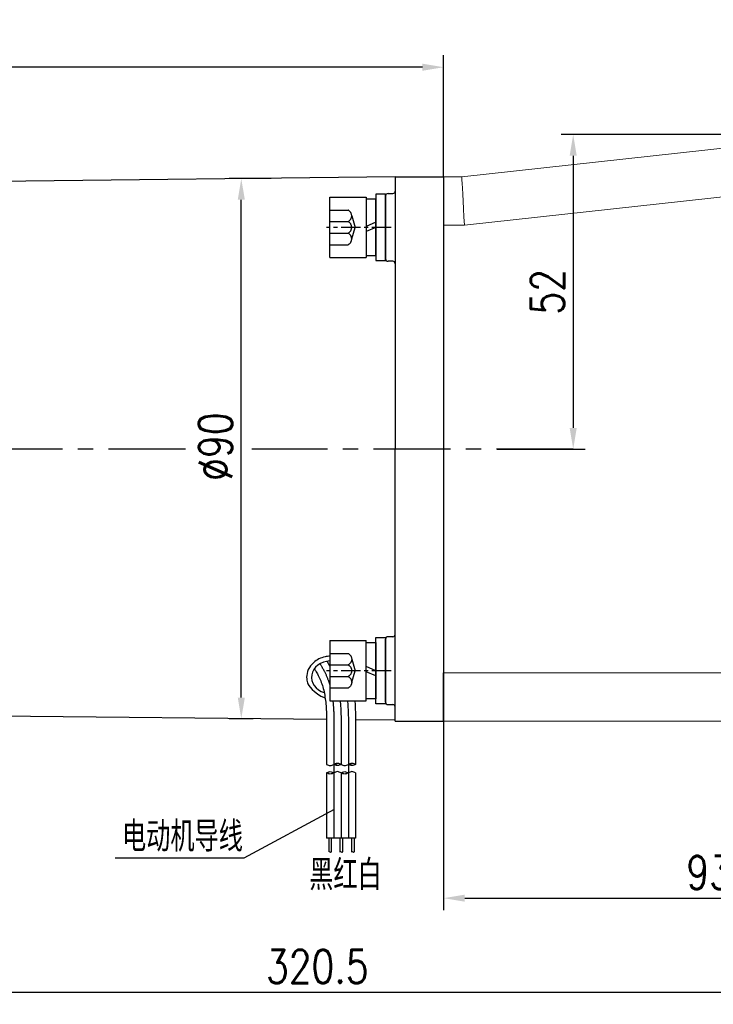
# Model space of a CAD drawing. Header units: inches. Extents: x 837 to 6223, y -2862 to 3098.
# Tile 38 of 139: x 4603 to 4718, y -1493 to -1331. Entities that reach past the tile are written whole.
import ezdxf

# ---------------------------------------------------------------- set-up
doc = ezdxf.new("R2010")
doc.units = ezdxf.units.IN
doc.header["$LTSCALE"] = 10
doc.header["$MEASUREMENT"] = 0
doc.linetypes.add('CENTER', pattern=[10.16, 6.35, -1.27, 1.27, -1.27])
doc.linetypes.add('HIDDEN', pattern=[1.905, 1.27, -0.635])
for name, color, linetype in [('1轮廓实线层', 7, 'Continuous'), ('2细线层', 4, 'Continuous'), ('3中心线层', 1, 'CENTER'), ('4虚线层', 6, 'HIDDEN'), ('5剖面线层', 2, 'Continuous'), ('6文字层', 3, 'Continuous'), ('7标注层', 4, 'Continuous')]:
    doc.layers.add(name, color=color, linetype=linetype)
doc.styles.add('PC_TEXTSTYLE', font='isocp.shx', dxfattribs={"width": 0.8, "bigfont": 'HZFS.SHX'})
doc.styles.add('TH_GBDIM', font='romans.shx', dxfattribs={"width": 0.8, "bigfont": 'gbcbig.shx'})
doc.dimstyles.new('TH_GBDIM', dxfattribs={"dimtxt": 3.5, "dimasz": 2.5, "dimexe": 2, "dimexo": 0, "dimgap": 1, "dimtad": 1, "dimdec": 4, "dimdsep": 46, "dimtxsty": 'TH_GBDIM', "dimcen": 0.09, "dimclrd": 4, "dimclre": 4, "dimclrt": 3, "dimadec": 0, "dimazin": 0, "dimtfac": 1, "dimtdec": 4, "dimtmove": 0, "dimatfit": 3, "dimfxl": 1, "dimtzin": 0, "dimarcsym": 0})
pattern_1 = [(45, (4468.9932, -1653.1988), (1.796051, -1.796051), [])]
pattern_2 = [(45, (4466.5932, -1653.1988), (1.796051, -1.796051), [])]

# ---------------------------------------------------------------- blocks, each defined once
blk = doc.blocks.new('*D310')
at = {"layer": '7标注层', "color": 4, "lineweight": -2, "transparency": 16777216}
for p, q in [((4490.98, -1401.69), (4490.98, -1336.55)), ((4672.98, -1356.68), (4672.98, -1336.55)), ((4669.48, -1338.55), (4494.48, -1338.55))]:
    blk.add_line(p, q, dxfattribs=at)
at = {"layer": '7标注层', "color": 4, "transparency": 16777216}
for points in [[(4494.48, -1337.97), (4494.48, -1339.13), (4490.98, -1338.55)], [(4669.48, -1337.97), (4669.48, -1339.13), (4672.98, -1338.55)]]:
    blk.add_solid(points, dxfattribs=at)
at = {"layer": 'Defpoints', "color": 0, "transparency": 16777216}
for p in [(4490.98, -1338.55), (4672.98, -1356.68), (4490.98, -1401.69)]:
    blk.add_point(p, dxfattribs=at)
at = {"layer": '7标注层', "color": 3, "transparency": 16777216, "insert": (4581.98, -1334.3), "char_height": 5.5, "attachment_point": 5, "style": 'TH_GBDIM'}
blk.add_mtext('182', dxfattribs=at)
blk = doc.blocks.new('*D308')
at = {"layer": '7标注层', "color": 4, "lineweight": -2, "transparency": 16777216}
for p, q in [((4644.48, -1356.96), (4637.51, -1356.96)), ((4639.51, -1442.78), (4639.51, -1360.46)), ((4641.48, -1446.28), (4637.51, -1446.28))]:
    blk.add_line(p, q, dxfattribs=at)
at = {"layer": '7标注层', "color": 4, "transparency": 16777216}
for points in [[(4638.93, -1360.46), (4640.1, -1360.46), (4639.51, -1356.96)], [(4638.93, -1442.78), (4640.1, -1442.78), (4639.51, -1446.28)]]:
    blk.add_solid(points, dxfattribs=at)
at = {"layer": 'Defpoints', "color": 0, "transparency": 16777216}
for p in [(4639.51, -1356.96), (4644.48, -1356.96), (4641.48, -1446.28)]:
    blk.add_point(p, dxfattribs=at)
at = {"layer": '7标注层', "color": 3, "transparency": 16777216, "insert": (4635.26, -1401.28), "char_height": 5.5, "attachment_point": 5, "rotation": 90, "style": 'TH_GBDIM'}
blk.add_mtext('%%C90', dxfattribs=at)
blk = doc.blocks.new('*D316')
at = {"layer": '7标注层', "color": 4, "lineweight": -2, "transparency": 16777216}
for p, q in [((4490.98, -1378.4), (4490.98, -1493.49)), ((4811.48, -1378.4), (4811.48, -1493.49)), ((4494.48, -1491.49), (4807.98, -1491.49))]:
    blk.add_line(p, q, dxfattribs=at)
at = {"layer": '7标注层', "color": 4, "transparency": 16777216}
for points in [[(4494.48, -1490.91), (4494.48, -1492.08), (4490.98, -1491.49)], [(4807.98, -1490.91), (4807.98, -1492.08), (4811.48, -1491.49)]]:
    blk.add_solid(points, dxfattribs=at)
at = {"layer": 'Defpoints', "color": 0, "transparency": 16777216}
for p in [(4490.98, -1378.4), (4811.48, -1378.4), (4811.48, -1491.49)]:
    blk.add_point(p, dxfattribs=at)
at = {"layer": '7标注层', "color": 3, "transparency": 16777216, "insert": (4652.08, -1487.24), "char_height": 5.5, "attachment_point": 5, "style": 'TH_GBDIM'}
blk.add_mtext('320.5', dxfattribs=at)
blk = doc.blocks.new('*D311')
at = {"layer": '7标注层', "color": 4, "lineweight": -2, "transparency": 16777216}
for p, q in [((4766.48, -1438.73), (4766.48, -1477.94)), ((4672.98, -1446.68), (4672.98, -1477.94)), ((4676.48, -1475.94), (4762.98, -1475.94))]:
    blk.add_line(p, q, dxfattribs=at)
at = {"layer": '7标注层', "color": 4, "transparency": 16777216}
for points in [[(4676.48, -1475.36), (4676.48, -1476.53), (4672.98, -1475.94)], [(4762.98, -1475.36), (4762.98, -1476.53), (4766.48, -1475.94)]]:
    blk.add_solid(points, dxfattribs=at)
at = {"layer": 'Defpoints', "color": 0, "transparency": 16777216}
for p in [(4766.48, -1438.73), (4672.98, -1446.68), (4766.48, -1475.94)]:
    blk.add_point(p, dxfattribs=at)
at = {"layer": '7标注层', "color": 3, "transparency": 16777216, "insert": (4719.73, -1471.69), "char_height": 5.5, "attachment_point": 5, "style": 'TH_GBDIM'}
blk.add_mtext('93.5', dxfattribs=at)
blk = doc.blocks.new('*D327')
at = {"layer": '7标注层', "color": 4, "lineweight": -2, "transparency": 16777216}
for p, q in [((4721.48, -1349.68), (4692.41, -1349.68)), ((4694.41, -1353.18), (4694.41, -1398.18)), ((4681.81, -1401.68), (4696.41, -1401.68))]:
    blk.add_line(p, q, dxfattribs=at)
at = {"layer": '7标注层', "color": 4, "transparency": 16777216}
for points in [[(4693.82, -1353.18), (4694.99, -1353.18), (4694.41, -1349.68)], [(4693.82, -1398.18), (4694.99, -1398.18), (4694.41, -1401.68)]]:
    blk.add_solid(points, dxfattribs=at)
at = {"layer": 'Defpoints', "color": 0, "transparency": 16777216}
for p in [(4721.48, -1349.68), (4681.81, -1401.68), (4694.41, -1401.68)]:
    blk.add_point(p, dxfattribs=at)
at = {"layer": '7标注层', "color": 3, "transparency": 16777216, "insert": (4690.16, -1375.68), "char_height": 5.5, "attachment_point": 5, "rotation": 90, "style": 'TH_GBDIM'}
blk.add_mtext('52', dxfattribs=at)
blk = doc.blocks.new('GB／T70.1M6M10')
at = {"layer": '1轮廓实线层'}
for p, q in [((0, -5), (0, 5)), ((0, 5), (6, 5)), ((6, 5), (6, -5)), ((0, -5), (6, -5))]:
    blk.add_line(p, q, dxfattribs=at)
at = {"layer": '3中心线层', "ltscale": 0.05}
blk.add_line((10.11, 0), (-0.6, 0), dxfattribs=at)
at = {"layer": '4虚线层'}
for p, q in [((0, 2.86), (3, 2.86)), ((3.6, 1.91), (4.15, 0)), ((0, 0.95), (3, 0.95)), ((3.6, -1.91), (4.15, 0)), ((0, -0.95), (3, -0.95)), ((0, -2.86), (3, -2.86))]:
    blk.add_line(p, q, dxfattribs=at)
for centre in [(2.54, 1.91), (2.54, 0), (2.54, -1.91)]:
    blk.add_arc(centre, 1.06, 295.6298, 64.3702, dxfattribs=at)
blk = doc.blocks.new('GB848_6_1.6_R')
at = {"layer": '1轮廓实线层'}
for p, q in [((-3.2, 1.6), (-5.5, 1.6)), ((-5.5, 1.6), (-5.5, 0)), ((-5.5, 0), (-3.2, 0)), ((3.2, 1.6), (-3.2, 1.6)), ((-3.2, 0), (3.2, 0)), ((5.5, 1.6), (3.2, 1.6)), ((3.2, 0), (5.5, 0)), ((5.5, 0), (5.5, 1.6))]:
    blk.add_line(p, q, dxfattribs=at)
blk = doc.blocks.new('GB93_6_0.8_R')
at = {"layer": '1轮廓实线层'}
for p, q in [((4.65, 1.6), (-4.65, 1.6)), ((-4.65, 1.6), (-4.65, 0)), ((-4.65, 0), (4.65, 0)), ((0, 0), (-0.69, 1.6)), ((0.86, 0), (0.17, 1.6)), ((4.65, 0), (4.65, 1.6))]:
    blk.add_line(p, q, dxfattribs=at)

msp = doc.modelspace()

# ---------------------------------------------------------------- hatches: boundary and pattern name
at = {"layer": '5剖面线层'}
h = msp.add_hatch(dxfattribs=at)
h.set_pattern_fill('ANSI31', color=256, scale=0.8, angle=90, style=0)
h.set_pattern_definition(pattern_2)
edge = h.paths.add_edge_path()
edge.add_spline(control_points=[(4654.82046, -1453.82125), (4655.02046, -1453.72125), (4655.42046, -1453.52125), (4655.82046, -1453.72125), (4656.02046, -1453.82125)], knot_values=[0, 0, 0, 0, 0.632455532, 1.264911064, 1.264911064, 1.264911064, 1.264911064], degree=3, periodic=0)
edge.add_spline(control_points=[(4656.02046, -1453.82125), (4655.82046, -1453.92125), (4655.42046, -1454.12125), (4655.02046, -1453.92125), (4654.82046, -1453.82125)], knot_values=[0, 0, 0, 0, 0.632455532, 1.264911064, 1.264911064, 1.264911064, 1.264911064], degree=3, periodic=0)
h = msp.add_hatch(dxfattribs=at)
h.set_pattern_fill('ANSI31', color=256, scale=0.8, angle=90, style=0)
h.set_pattern_definition(pattern_2)
edge = h.paths.add_edge_path()
edge.add_spline(control_points=[(4654.82046, -1453.82125), (4655.02046, -1453.72125), (4655.42046, -1453.52125), (4655.82046, -1453.72125), (4656.02046, -1453.82125)], knot_values=[0, 0, 0, 0, 0.632455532, 1.264911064, 1.264911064, 1.264911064, 1.264911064], degree=3, periodic=0)
edge.add_spline(control_points=[(4656.02046, -1453.82125), (4655.82046, -1453.92125), (4655.42046, -1454.12125), (4655.02046, -1453.92125), (4654.82046, -1453.82125)], knot_values=[0, 0, 0, 0, 0.632455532, 1.264911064, 1.264911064, 1.264911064, 1.264911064], degree=3, periodic=0)
h = msp.add_hatch(dxfattribs=at)
h.set_pattern_fill('ANSI31', color=256, scale=0.8, angle=90, style=0)
h.set_pattern_definition(pattern_1)
edge = h.paths.add_edge_path()
edge.add_spline(control_points=[(4657.22046, -1453.82125), (4657.42046, -1453.72125), (4657.82046, -1453.52125), (4658.22046, -1453.72125), (4658.42046, -1453.82125)], knot_values=[0, 0, 0, 0, 0.632455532, 1.264911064, 1.264911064, 1.264911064, 1.264911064], degree=3, periodic=0)
edge.add_spline(control_points=[(4658.42046, -1453.82125), (4658.22046, -1453.92125), (4657.82046, -1454.12125), (4657.42046, -1453.92125), (4657.22046, -1453.82125)], knot_values=[0, 0, 0, 0, 0.632455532, 1.264911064, 1.264911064, 1.264911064, 1.264911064], degree=3, periodic=0)
h = msp.add_hatch(dxfattribs=at)
h.set_pattern_fill('ANSI31', color=256, scale=0.8, angle=90, style=0)
h.set_pattern_definition(pattern_1)
edge = h.paths.add_edge_path()
edge.add_spline(control_points=[(4657.22046, -1453.82125), (4657.42046, -1453.72125), (4657.82046, -1453.52125), (4658.22046, -1453.72125), (4658.42046, -1453.82125)], knot_values=[0, 0, 0, 0, 0.632455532, 1.264911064, 1.264911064, 1.264911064, 1.264911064], degree=3, periodic=0)
edge.add_spline(control_points=[(4658.42046, -1453.82125), (4658.22046, -1453.92125), (4657.82046, -1454.12125), (4657.42046, -1453.92125), (4657.22046, -1453.82125)], knot_values=[0, 0, 0, 0, 0.632455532, 1.264911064, 1.264911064, 1.264911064, 1.264911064], degree=3, periodic=0)
h = msp.add_hatch(dxfattribs=at)
h.set_pattern_fill('ANSI31', color=256, scale=0.8, angle=90, style=0)
h.set_pattern_definition(pattern_2)
edge = h.paths.add_edge_path()
edge.add_spline(control_points=[(4654.82046, -1455.22125), (4654.62046, -1455.32125), (4654.22046, -1455.52125), (4653.82046, -1455.32125), (4653.62046, -1455.22125)], knot_values=[0, 0, 0, 0, 0.632455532, 1.264911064, 1.264911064, 1.264911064, 1.264911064], degree=3, periodic=0)
edge.add_spline(control_points=[(4653.62046, -1455.22125), (4653.82046, -1455.12125), (4654.22046, -1454.92125), (4654.62046, -1455.12125), (4654.82046, -1455.22125)], knot_values=[0, 0, 0, 0, 0.632455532, 1.264911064, 1.264911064, 1.264911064, 1.264911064], degree=3, periodic=0)
h = msp.add_hatch(dxfattribs=at)
h.set_pattern_fill('ANSI31', color=256, scale=0.8, angle=90, style=0)
h.set_pattern_definition(pattern_2)
edge = h.paths.add_edge_path()
edge.add_spline(control_points=[(4654.82046, -1455.22125), (4654.62046, -1455.32125), (4654.22046, -1455.52125), (4653.82046, -1455.32125), (4653.62046, -1455.22125)], knot_values=[0, 0, 0, 0, 0.632455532, 1.264911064, 1.264911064, 1.264911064, 1.264911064], degree=3, periodic=0)
edge.add_spline(control_points=[(4653.62046, -1455.22125), (4653.82046, -1455.12125), (4654.22046, -1454.92125), (4654.62046, -1455.12125), (4654.82046, -1455.22125)], knot_values=[0, 0, 0, 0, 0.632455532, 1.264911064, 1.264911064, 1.264911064, 1.264911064], degree=3, periodic=0)
h = msp.add_hatch(dxfattribs=at)
h.set_pattern_fill('ANSI31', color=256, scale=0.8, angle=90, style=0)
h.set_pattern_definition(pattern_1)
edge = h.paths.add_edge_path()
edge.add_spline(control_points=[(4657.22046, -1455.22125), (4657.02046, -1455.32125), (4656.62046, -1455.52125), (4656.22046, -1455.32125), (4656.02046, -1455.22125)], knot_values=[0, 0, 0, 0, 0.632455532, 1.264911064, 1.264911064, 1.264911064, 1.264911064], degree=3, periodic=0)
edge.add_spline(control_points=[(4656.02046, -1455.22125), (4656.22046, -1455.12125), (4656.62046, -1454.92125), (4657.02046, -1455.12125), (4657.22046, -1455.22125)], knot_values=[0, 0, 0, 0, 0.632455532, 1.264911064, 1.264911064, 1.264911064, 1.264911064], degree=3, periodic=0)
h = msp.add_hatch(dxfattribs=at)
h.set_pattern_fill('ANSI31', color=256, scale=0.8, angle=90, style=0)
h.set_pattern_definition(pattern_1)
edge = h.paths.add_edge_path()
edge.add_spline(control_points=[(4657.22046, -1455.22125), (4657.02046, -1455.32125), (4656.62046, -1455.52125), (4656.22046, -1455.32125), (4656.02046, -1455.22125)], knot_values=[0, 0, 0, 0, 0.632455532, 1.264911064, 1.264911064, 1.264911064, 1.264911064], degree=3, periodic=0)
edge.add_spline(control_points=[(4656.02046, -1455.22125), (4656.22046, -1455.12125), (4656.62046, -1454.92125), (4657.02046, -1455.12125), (4657.22046, -1455.22125)], knot_values=[0, 0, 0, 0, 0.632455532, 1.264911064, 1.264911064, 1.264911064, 1.264911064], degree=3, periodic=0)

# ---------------------------------------------------------------- linework, layer by layer
at = {"color": 7, "linetype": 'Continuous', "lineweight": 15}
for p, q in [((4675.97871, -1356.68239), (4721.47871, -1351.68239)), ((4672.97871, -1356.68239), (4675.97871, -1356.68239)), ((4729.47871, -1358.85143), (4676.41695, -1364.68239)), ((4676.41695, -1364.68239), (4672.97871, -1364.68239)), ((4672.97871, -1438.68239), (4719.97871, -1438.68239)), ((4719.97871, -1446.68239), (4672.97871, -1446.68239))]:
    msp.add_line(p, q, dxfattribs=at)
for p, q in [((4664.97871, -1356.68539), (4564.97871, -1357.88239)), ((4664.97871, -1356.68239), (4672.97871, -1356.68239)), ((4664.97871, -1356.68239), (4664.97871, -1356.68539)), ((4664.97871, -1356.68239), (4664.97871, -1401.68239)), ((4664.97871, -1356.68239), (4664.97871, -1401.68239)), ((4664.97871, -1356.68239), (4664.97871, -1401.68239)), ((4663.37871, -1359.83223), (4663.37871, -1370.23223)), ((4664.97871, -1446.68239), (4664.97871, -1401.68239)), ((4664.97871, -1446.68239), (4664.97871, -1401.68239)), ((4664.97871, -1446.68239), (4664.97871, -1401.68239)), ((4663.37871, -1443.52657), (4663.37871, -1433.12657)), ((4672.97871, -1446.68239), (4672.97871, -1438.68239)), ((4672.97871, -1446.68239), (4672.97871, -1438.68239)), ((4653.62391, -1446.40405), (4564.97871, -1445.48239)), ((4664.97871, -1446.52211), (4658.40127, -1446.45392)), ((4664.97871, -1446.52211), (4658.42562, -1446.45398)), ((4664.97871, -1446.68239), (4664.97871, -1446.6794)), ((4664.97871, -1446.68239), (4672.97871, -1446.68239)), ((4664.97871, -1446.68239), (4672.97871, -1446.68239))]:
    msp.add_line(p, q)
at = {"color": 4}
msp.add_line((4639.94104, -1469.34829), (4618.65652, -1469.34829), dxfattribs=at)
at = {"color": 7, "linetype": 'Continuous', "lineweight": 15, "flags": 128}
msp.add_lwpolyline([(4675.97871, -1356.68239), (4675.98537, -1356.80393), (4676.00514, -1357.16485), (4676.03743, -1357.75419), (4676.08124, -1358.55404), (4676.13526, -1359.54009), (4676.19783, -1360.68239), (4676.26707, -1361.94623), (4676.34085, -1363.29321), (4676.41695, -1364.68239)], dxfattribs=at)
for centre, start, end in [((4664.57871, -1359.03223), 270, 0), ((4663.77871, -1359.83223), 90, 180), ((4663.77871, -1370.23223), 180, 270), ((4664.57871, -1371.03223), 0, 90), ((4664.57871, -1432.32657), 270, 0), ((4663.77871, -1433.12657), 90, 180), ((4663.77871, -1443.52657), 180, 270), ((4664.57871, -1444.32657), 0, 90)]:
    msp.add_arc(centre, 0.4, start, end)
msp.add_ellipse((4654.43075, -1439.4271), major_axis=(3.30632, 0), ratio=0.821066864, start_param=1.64710212, end_param=4.339955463)
for points in [[(4663.77871, -1359.43223), (4664.57871, -1359.43223)], [(4664.57871, -1370.63223), (4663.77871, -1370.63223)], [(4664.57871, -1432.72657), (4663.77871, -1432.72657)], [(4663.77871, -1443.92657), (4664.57871, -1443.92657)]]:
    msp.add_open_spline(points, degree=1)
msp.add_open_spline([(4654.17871, -1435.91933), (4653.90767, -1435.93342), (4653.63811, -1435.97027), (4652.67017, -1436.18949), (4652.0105, -1436.51265), (4651.10839, -1437.30526), (4650.80139, -1437.70966), (4650.41991, -1438.55807), (4650.32443, -1438.99221), (4650.32443, -1439.4271), (4650.32443, -1439.7321), (4650.37097, -1440.03695), (4650.57485, -1440.69799), (4651.40181, -1442.05794), (4653.38225, -1442.83716)], degree=3, knots=[4.776022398, 4.776022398, 4.776022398, 4.776022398, 4.981541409, 4.981541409, 5.531630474, 5.531630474, 5.929523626, 5.929523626, 6.283185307, 6.283185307, 6.283185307, 6.53120978, 6.53120978, 6.843963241, 6.843963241, 6.843963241, 6.843963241])
at = {"layer": '1轮廓实线层', "color": 0}
msp.add_line((4672.97871, -1356.68239), (4672.97871, -1446.68239), dxfattribs=at)
msp.add_line((4672.97871, -1356.68239), (4672.97871, -1446.68239), dxfattribs=at)
at = {"layer": '1轮廓实线层'}
for p, q in [((4653.62046, -1448.86422), (4653.62046, -1453.82125)), ((4656.02046, -1448.86422), (4656.02046, -1453.82125)), ((4658.42046, -1448.86422), (4658.42046, -1453.82125)), ((4653.62046, -1455.22125), (4653.62046, -1466.03291)), ((4656.02046, -1455.22125), (4656.02046, -1466.03291)), ((4658.42046, -1455.22125), (4658.42046, -1466.03291)), ((4658.42046, -1466.03291), (4653.62046, -1466.03291)), ((4653.97995, -1466.03291), (4653.97995, -1468.2974)), ((4654.37995, -1466.03291), (4654.37995, -1468.2974)), ((4655.83156, -1466.03291), (4655.83156, -1468.2974)), ((4656.26456, -1466.03291), (4656.26456, -1468.2974)), ((4657.76851, -1466.03291), (4657.76851, -1468.2974)), ((4658.16851, -1466.03291), (4658.16851, -1468.2974))]:
    msp.add_line(p, q, dxfattribs=at)
for points in [[(4653.6976, -1436.77998), (4653.87707, -1437.0928), (4654.03616, -1437.37887), (4654.17871, -1437.64625)], [(4655.86279, -1443.33256), (4656.05262, -1445.1295), (4656.03654, -1446.99686), (4656.02046, -1448.86422)]]:
    msp.add_open_spline(points, degree=3, dxfattribs=at)
for points, knots in [([(4651.59101, -1438.0367), (4651.76127, -1438.23191), (4651.84126, -1438.36958), (4652.15644, -1438.9303), (4652.36724, -1439.34948), (4652.69073, -1440.09827), (4652.81298, -1440.42534), (4653.02836, -1441.10814), (4653.12105, -1441.4615), (4653.35892, -1442.55761), (4653.46351, -1443.33677), (4653.5942, -1444.9761), (4653.62032, -1445.83578), (4653.63274, -1447.41488), (4653.62675, -1448.1227), (4653.62054, -1448.84355)], [5.984187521, 5.984187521, 5.984187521, 5.984187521, 6.666441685, 6.666441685, 8.771804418, 8.771804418, 10.455411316, 10.455411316, 12.139018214, 12.139018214, 15.506232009, 15.506232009, 18.873445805, 18.873445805, 21.488617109, 21.488617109, 21.488617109, 21.488617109]), ([(4658.27489, -1443.33256), (4658.44518, -1445.10915), (4658.43708, -1446.85923), (4658.42233, -1448.65743), (4658.42134, -1448.77132), (4658.42037, -1448.88489)], [15.001278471, 15.001278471, 15.001278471, 15.001278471, 21.076594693, 21.076594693, 21.488617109, 21.488617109, 21.488617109, 21.488617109])]:
    msp.add_open_spline(points, degree=3, knots=knots, dxfattribs=at)
for points in [[(4654.82046, -1453.82125), (4655.42046, -1453.62125), (4656.02046, -1453.82125)], [(4657.22046, -1453.82125), (4657.82046, -1453.62125), (4658.42046, -1453.82125)], [(4653.62046, -1453.82125), (4654.22046, -1454.02125), (4654.82046, -1453.82125)], [(4653.62046, -1455.22125), (4654.22046, -1455.02125), (4654.82046, -1455.22125)], [(4654.82046, -1455.22125), (4654.22046, -1455.42125), (4653.62046, -1455.22125)], [(4656.02046, -1453.82125), (4655.42046, -1454.02125), (4654.82046, -1453.82125)], [(4656.02046, -1455.22125), (4655.42046, -1455.02125), (4654.82046, -1455.22125)], [(4656.02046, -1453.82125), (4656.62046, -1454.02125), (4657.22046, -1453.82125)], [(4656.02046, -1455.22125), (4656.62046, -1455.02125), (4657.22046, -1455.22125)], [(4657.22046, -1455.22125), (4656.62046, -1455.42125), (4656.02046, -1455.22125)], [(4658.42046, -1453.82125), (4657.82046, -1454.02125), (4657.22046, -1453.82125)], [(4658.42046, -1455.22125), (4657.82046, -1455.02125), (4657.22046, -1455.22125)]]:
    msp.add_spline(points, degree=3, dxfattribs=at)
at = {"layer": '2细线层'}
for points in [[(4653.97995, -1468.2974), (4654.17009, -1468.25621), (4654.3454, -1468.33657), (4654.37995, -1468.2974)], [(4655.83156, -1468.2974), (4656.0547, -1468.25621), (4656.23001, -1468.33657), (4656.26456, -1468.2974)], [(4657.76851, -1468.2974), (4657.95865, -1468.25621), (4658.13396, -1468.33657), (4658.16851, -1468.2974)]]:
    msp.add_spline(points, degree=3, dxfattribs=at)
at = {"layer": '3中心线层', "ltscale": 0.2}
for p, q in [((4630.26496, -1401.68239), (4482.55194, -1401.68239)), ((4694.40729, -1401.6824), (4641.26496, -1401.6824))]:
    msp.add_line(p, q, dxfattribs=at)
at = {"layer": '3中心线层'}
for p, q in [((4654.82046, -1448.86422), (4654.82046, -1453.82125)), ((4657.22046, -1448.86422), (4657.22046, -1453.82125)), ((4654.82046, -1453.82125), (4654.82046, -1466.03291)), ((4657.22046, -1453.82125), (4657.22046, -1466.03291))]:
    msp.add_line(p, q, dxfattribs=at)
for points, knots in [([(4652.54551, -1437.19694), (4652.87469, -1437.7521), (4653.07947, -1438.11551), (4653.55623, -1439.0467), (4653.80028, -1439.61282), (4654.06287, -1440.39284), (4654.12305, -1440.58888), (4654.17871, -1440.78753)], [5.846938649, 5.846938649, 5.846938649, 5.846938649, 7.531590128, 7.531590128, 10.145881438, 10.145881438, 11.014700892, 11.014700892, 11.014700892, 11.014700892]), ([(4654.65584, -1443.33256), (4654.70407, -1443.76405), (4654.73988, -1444.20343), (4654.8187, -1445.54923), (4654.83132, -1446.47483), (4654.82894, -1447.89333), (4654.82465, -1448.37211), (4654.8205, -1448.85389)], [14.545912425, 14.545912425, 14.545912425, 14.545912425, 16.266982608, 16.266982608, 19.743063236, 19.743063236, 21.488617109, 21.488617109, 21.488617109, 21.488617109]), ([(4657.06924, -1443.33256), (4657.18964, -1444.52801), (4657.22416, -1445.73088), (4657.23192, -1447.57778), (4657.22597, -1448.22906), (4657.22041, -1448.87456)], [14.864748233, 14.864748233, 14.864748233, 14.864748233, 19.146851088, 19.146851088, 21.488617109, 21.488617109, 21.488617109, 21.488617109])]:
    msp.add_open_spline(points, degree=3, knots=knots, dxfattribs=at)
at = {"layer": '7标注层'}
msp.add_lwpolyline([(4654.87303, -1461.30212), (4639.94104, -1469.34829)], dxfattribs=at)

# ---------------------------------------------------------------- block references
at = {"layer": '1轮廓实线层'}
msp.add_blockref('GB／T70.1M6M10', (4654.17871, -1365.03223), dxfattribs=at)
for name, rotation in [('GB93_6_0.8_R', 89.99999999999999), ('GB848_6_1.6_R', 270)]:
    msp.add_blockref(name, (4661.77871, -1365.03223), dxfattribs=dict(at, rotation=rotation))
at = {"layer": '1轮廓实线层', "xscale": -1}
for name, p, rotation in [('GB／T70.1M6M10', (4654.17871, -1438.33256), 179.9999986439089), ('GB93_6_0.8_R', (4661.77871, -1438.33256), 89.99999864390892), ('GB848_6_1.6_R', (4661.77871, -1438.33256), 269.9999986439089)]:
    msp.add_blockref(name, p, dxfattribs=dict(at, rotation=rotation))

# ---------------------------------------------------------------- texts
at = {"layer": '6文字层', "color": 7, "char_height": 5, "style": 'PC_TEXTSTYLE'}
for s, insert, width, attachment_point in [('{\\C3;电动机导线}', (4639.78193, -1463.25815), 23.2813602, 3), ('{\\C3;黑红白}', (4650.74327, -1469.6135), 18.2326587, 1)]:
    msp.add_mtext(s, dxfattribs=dict(at, insert=insert, width=width, attachment_point=attachment_point))

# ---------------------------------------------------------------- dimensions: what is measured, and where the dimension line sits
at = {"layer": '7标注层'}
dim = msp.add_linear_dim(base=(4490.97871, -1338.55097), p1=(4672.97871, -1356.68239), p2=(4490.97871, -1401.69077), angle=180, dimstyle='TH_GBDIM', override={"dimtxt": 5.5, "dimasz": 3.5, "dimgap": 1.5, "dimtad": 1, "dimjust": 0, "dimdec": 1, "dimlfac": 1, "dimse1": 0, "dimse2": 0, "dimsd1": 0, "dimsd2": 0, "dimadec": 1}, dxfattribs=at)
dim.commit()
dim.dimension.update_dxf_attribs({"geometry": '*D310', "text_midpoint": (4581.97871, -1338.55097), "dimtype": 160})
dim = msp.add_linear_dim(base=(4694.40729, -1401.6824), p1=(4721.47871, -1349.68239), p2=(4681.80637, -1401.6824), angle=90, dimstyle='TH_GBDIM', override={"dimtxt": 5.5, "dimasz": 3.5, "dimgap": 1.5, "dimdec": 1, "dimadec": 1}, dxfattribs=at)
dim.commit()
dim.dimension.update_dxf_attribs({"geometry": '*D327', "text_midpoint": (4690.15729, -1375.68239)})
dim = msp.add_linear_dim(base=(4639.51496, -1356.96473), p1=(4641.47762, -1446.27777), p2=(4644.48021, -1356.96473), angle=90, text='%%C90', dimstyle='TH_GBDIM', override={"dimtxt": 5.5, "dimasz": 3.5, "dimgap": 1.5, "dimdec": 1, "dimadec": 1}, dxfattribs=at)
dim.commit()
dim.dimension.update_dxf_attribs({"geometry": '*D308', "text_midpoint": (4639.51496, -1401.28069), "dimtype": 160})
for base, p1, p2, override, picture, middle in [((4811.47871, -1491.49343), (4490.97871, -1378.39584), (4811.47871, -1378.39584), {"dimtxt": 5.5, "dimasz": 3.5, "dimgap": 1.5, "dimtad": 1, "dimjust": 0, "dimdec": 1, "dimlfac": 1, "dimse1": 0, "dimse2": 0, "dimsd1": 0, "dimsd2": 0, "dimadec": 1}, '*D316', (4652.08473, -1491.49343)), ((4766.47871, -1475.94403), (4672.97871, -1446.68239), (4766.47871, -1438.73123), {"dimtxt": 5.5, "dimasz": 3.5, "dimgap": 1.5, "dimdec": 1, "dimadec": 1}, '*D311', (4719.72871, -1475.94403))]:
    dim = msp.add_linear_dim(base=base, p1=p1, p2=p2, dimstyle='TH_GBDIM', override=override, dxfattribs=at)
    dim.commit()
    dim.dimension.update_dxf_attribs({"geometry": picture, "text_midpoint": middle, "dimtype": 160})

doc.saveas('drawing.dxf')
